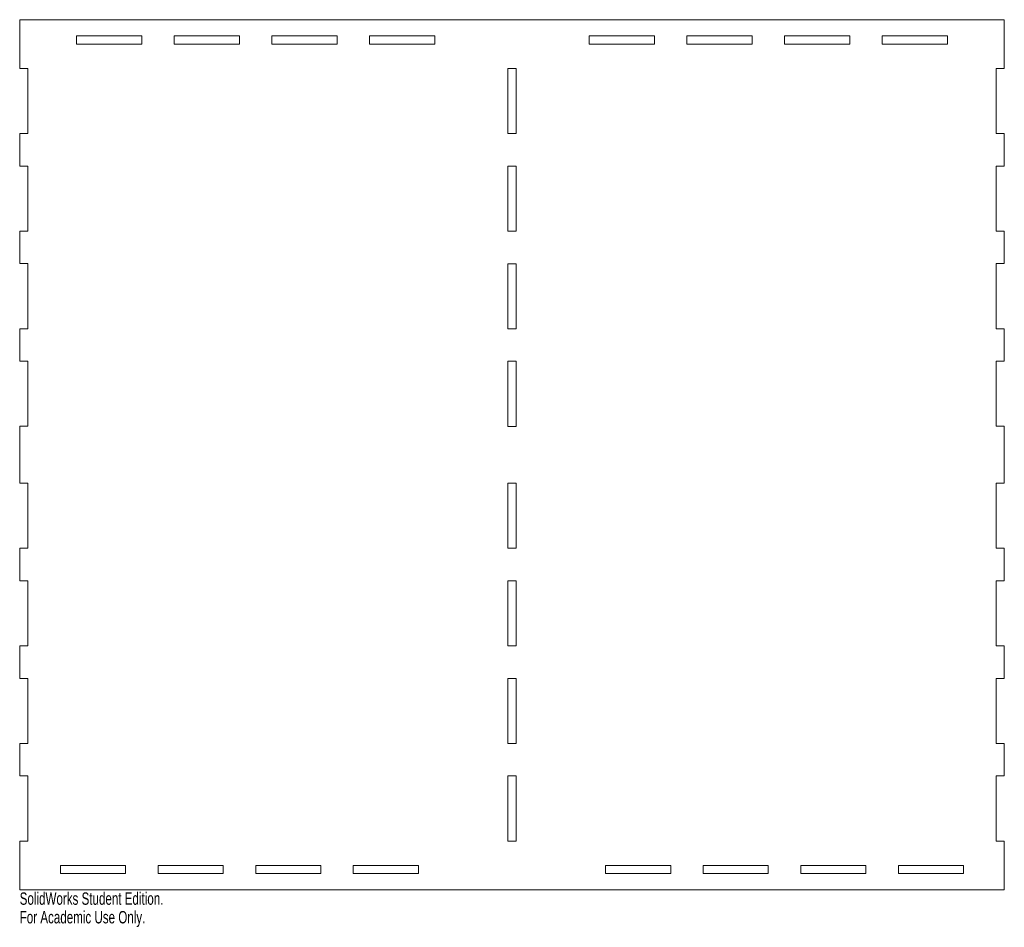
# Model space of a CAD drawing. Header units: inches. Extents: x 0.5 to 15.6, y -14 to 0.
import ezdxf

# ---------------------------------------------------------------- set-up
doc = ezdxf.new("R2010")
doc.units = ezdxf.units.IN
doc.header["$MEASUREMENT"] = 0
doc.styles.add('SLDTEXTSTYLE0', font='TXT', dxfattribs={"width": 0.7})

msp = doc.modelspace()

# ---------------------------------------------------------------- linework, layer by layer
at = {"color": 7, "linetype": 'Continuous', "lineweight": 15}
for p, q in [((0.5, -0.75), (0.5, 0)), ((15.625, 0), (0.5, 0)), ((15.625, 0), (15.625, -0.75)), ((2.375, -0.25), (1.375, -0.25)), ((1.375, -0.25), (1.375, -0.375)), ((2.375, -0.375), (2.375, -0.25)), ((3.875, -0.25), (2.875, -0.25)), ((2.875, -0.25), (2.875, -0.375)), ((3.875, -0.375), (3.875, -0.25)), ((5.375, -0.25), (4.375, -0.25)), ((4.375, -0.25), (4.375, -0.375)), ((5.375, -0.375), (5.375, -0.25)), ((6.875, -0.25), (5.875, -0.25)), ((5.875, -0.25), (5.875, -0.375)), ((6.875, -0.375), (6.875, -0.25)), ((10.25, -0.25), (9.25, -0.25)), ((9.25, -0.25), (9.25, -0.375)), ((10.25, -0.375), (10.25, -0.25)), ((11.75, -0.25), (10.75, -0.25)), ((10.75, -0.25), (10.75, -0.375)), ((11.75, -0.375), (11.75, -0.25)), ((13.25, -0.25), (12.25, -0.25)), ((12.25, -0.25), (12.25, -0.375)), ((13.25, -0.375), (13.25, -0.25)), ((14.75, -0.25), (13.75, -0.25)), ((13.75, -0.25), (13.75, -0.375)), ((14.75, -0.375), (14.75, -0.25)), ((1.375, -0.375), (2.375, -0.375)), ((2.875, -0.375), (3.875, -0.375)), ((4.375, -0.375), (5.375, -0.375)), ((5.875, -0.375), (6.875, -0.375)), ((9.25, -0.375), (10.25, -0.375)), ((10.75, -0.375), (11.75, -0.375)), ((12.25, -0.375), (13.25, -0.375)), ((13.75, -0.375), (14.75, -0.375)), ((0.625, -0.75), (0.5, -0.75)), ((0.625, -1.75), (0.625, -0.75)), ((8.125, -0.75), (8, -0.75)), ((8, -0.75), (8, -1.75)), ((8.125, -1.75), (8.125, -0.75)), ((15.625, -0.75), (15.5, -0.75)), ((15.5, -0.75), (15.5, -1.75)), ((0.5, -2.25), (0.5, -1.75)), ((0.5, -1.75), (0.625, -1.75)), ((8, -1.75), (8.125, -1.75)), ((15.5, -1.75), (15.625, -1.75)), ((15.625, -1.75), (15.625, -2.25)), ((0.625, -2.25), (0.5, -2.25)), ((0.625, -3.25), (0.625, -2.25)), ((8.125, -2.25), (8, -2.25)), ((8, -2.25), (8, -3.251)), ((8.125, -3.251), (8.125, -2.25)), ((15.625, -2.25), (15.5, -2.25)), ((15.5, -2.25), (15.5, -3.25)), ((0.5, -3.75), (0.5, -3.25)), ((0.5, -3.25), (0.625, -3.25)), ((8, -3.251), (8.125, -3.251)), ((15.5, -3.25), (15.625, -3.25)), ((15.625, -3.25), (15.625, -3.75)), ((0.625, -3.75), (0.5, -3.75)), ((0.625, -4.75), (0.625, -3.75)), ((8.125, -3.751), (8, -3.751)), ((8, -3.751), (8, -4.751)), ((8.125, -4.751), (8.125, -3.751)), ((15.625, -3.75), (15.5, -3.75)), ((15.5, -3.75), (15.5, -4.75)), ((0.5, -5.25), (0.5, -4.75)), ((0.5, -4.75), (0.625, -4.75)), ((8, -4.751), (8.125, -4.751)), ((15.5, -4.75), (15.625, -4.75)), ((15.625, -4.75), (15.625, -5.25)), ((0.625, -5.25), (0.5, -5.25)), ((0.625, -6.25), (0.625, -5.25)), ((8.125, -5.251), (8, -5.251)), ((8, -5.251), (8, -6.251)), ((8.125, -6.251), (8.125, -5.251)), ((15.625, -5.25), (15.5, -5.25)), ((15.5, -5.25), (15.5, -6.25)), ((0.5, -7.125), (0.5, -6.25)), ((0.5, -6.25), (0.625, -6.25)), ((8, -6.251), (8.125, -6.251)), ((15.5, -6.25), (15.625, -6.25)), ((15.625, -6.25), (15.625, -7.125)), ((0.625, -7.125), (0.5, -7.125)), ((0.625, -8.125), (0.625, -7.125)), ((8.125, -7.125), (8, -7.125)), ((8, -7.125), (8, -8.125)), ((8.125, -8.125), (8.125, -7.125)), ((15.625, -7.125), (15.5, -7.125)), ((15.5, -7.125), (15.5, -8.125)), ((0.5, -8.625), (0.5, -8.125)), ((0.5, -8.125), (0.625, -8.125)), ((8, -8.125), (8.125, -8.125)), ((15.5, -8.125), (15.625, -8.125)), ((15.625, -8.125), (15.625, -8.625)), ((0.625, -8.625), (0.5, -8.625)), ((0.625, -9.625), (0.625, -8.625)), ((8.125, -8.625), (8, -8.625)), ((8, -8.625), (8, -9.625)), ((8.125, -9.625), (8.125, -8.625)), ((15.625, -8.625), (15.5, -8.625)), ((15.5, -8.625), (15.5, -9.625)), ((0.5, -10.125), (0.5, -9.625)), ((0.5, -9.625), (0.625, -9.625)), ((8, -9.625), (8.125, -9.625)), ((15.5, -9.625), (15.625, -9.625)), ((15.625, -9.625), (15.625, -10.125)), ((0.625, -10.125), (0.5, -10.125)), ((0.625, -11.125), (0.625, -10.125)), ((8.125, -10.125), (8, -10.125)), ((8, -10.125), (8, -11.125)), ((8.125, -11.125), (8.125, -10.125)), ((15.625, -10.125), (15.5, -10.125)), ((15.5, -10.125), (15.5, -11.125)), ((0.5, -11.625), (0.5, -11.125)), ((0.5, -11.125), (0.625, -11.125)), ((8, -11.125), (8.125, -11.125)), ((15.5, -11.125), (15.625, -11.125)), ((15.625, -11.125), (15.625, -11.625)), ((0.625, -11.625), (0.5, -11.625)), ((0.625, -12.625), (0.625, -11.625)), ((8.125, -11.625), (8, -11.625)), ((8, -11.625), (8, -12.625)), ((8.125, -12.625), (8.125, -11.625)), ((15.625, -11.625), (15.5, -11.625)), ((15.5, -11.625), (15.5, -12.625)), ((0.5, -13.375), (0.5, -12.625)), ((0.5, -12.625), (0.625, -12.625)), ((8, -12.625), (8.125, -12.625)), ((15.5, -12.625), (15.625, -12.625)), ((15.625, -12.625), (15.625, -13.375)), ((2.125, -13), (1.125, -13)), ((1.125, -13), (1.125, -13.125)), ((2.125, -13.125), (2.125, -13)), ((3.625, -13), (2.625, -13)), ((2.625, -13), (2.625, -13.125)), ((3.625, -13.125), (3.625, -13)), ((5.125, -13), (4.125, -13)), ((4.125, -13), (4.125, -13.125)), ((5.125, -13.125), (5.125, -13)), ((6.625, -13), (5.625, -13)), ((5.625, -13), (5.625, -13.125)), ((6.625, -13.125), (6.625, -13)), ((10.5, -13), (9.5, -13)), ((9.5, -13), (9.5, -13.125)), ((10.5, -13.125), (10.5, -13)), ((12, -13), (11, -13)), ((11, -13), (11, -13.125)), ((12, -13.125), (12, -13)), ((13.5, -13), (12.5, -13)), ((12.5, -13), (12.5, -13.125)), ((13.5, -13.125), (13.5, -13)), ((15, -13), (14, -13)), ((14, -13), (14, -13.125)), ((15, -13.125), (15, -13)), ((1.125, -13.125), (2.125, -13.125)), ((2.625, -13.125), (3.625, -13.125)), ((4.125, -13.125), (5.125, -13.125)), ((5.625, -13.125), (6.625, -13.125)), ((9.5, -13.125), (10.5, -13.125)), ((11, -13.125), (12, -13.125)), ((12.5, -13.125), (13.5, -13.125)), ((14, -13.125), (15, -13.125)), ((0.5, -13.375), (15.625, -13.375))]:
    msp.add_line(p, q, dxfattribs=at)

# ---------------------------------------------------------------- texts
at = {"color": 7, "linetype": 'Continuous', "char_height": 0.1903, "attachment_point": 1, "style": 'SLDTEXTSTYLE0'}
for s, insert in [('SolidWorks Student Edition.', (0.5, -13.415)), ('For Academic Use Only.', (0.5, -13.701))]:
    msp.add_mtext(s, dxfattribs=dict(at, insert=insert))

doc.saveas('drawing.dxf')
